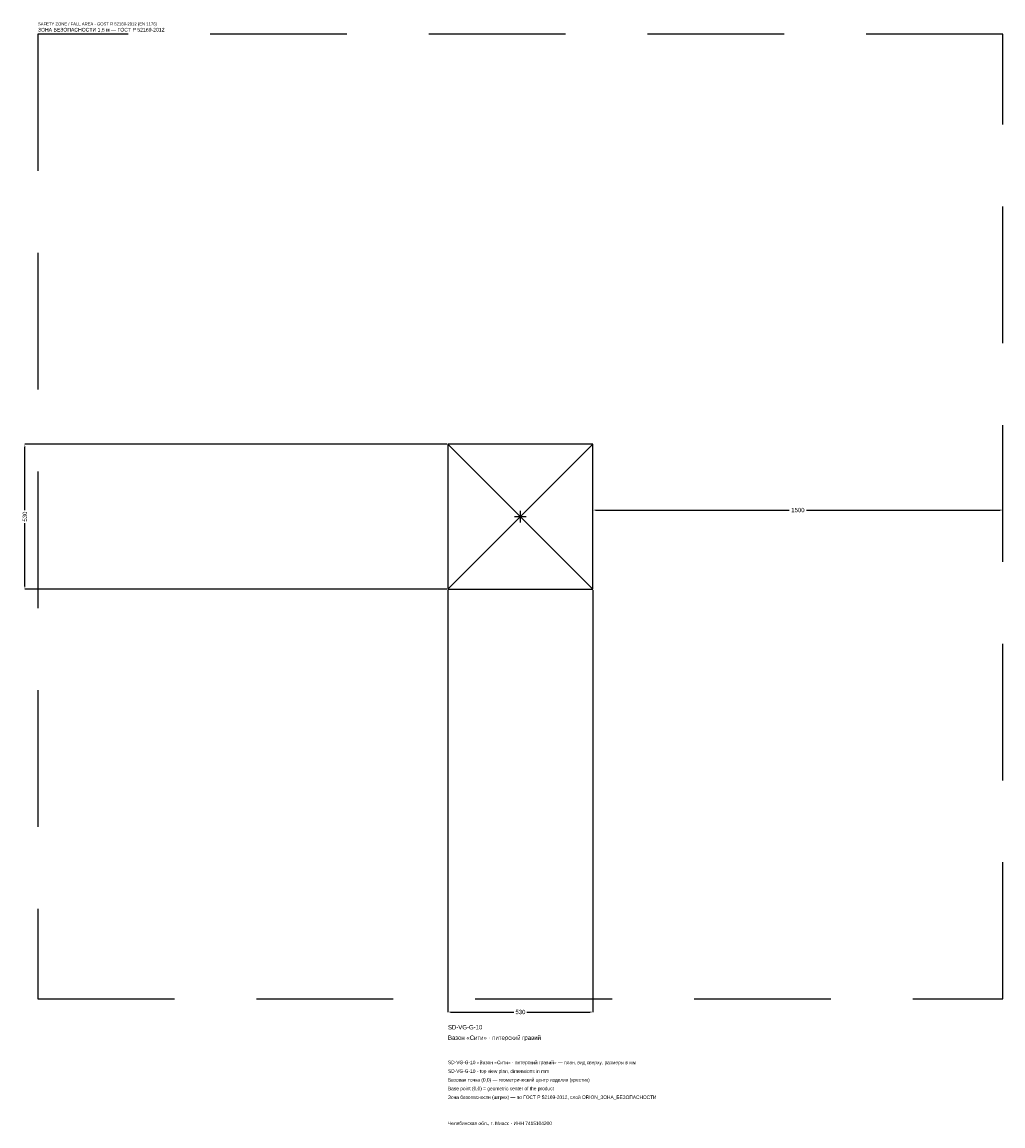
# Model space of a CAD drawing. Header units: metres. Extents: x -1823 to 1765, y -2229 to 1809.
import ezdxf

# ---------------------------------------------------------------- set-up
doc = ezdxf.new("R2010")
doc.units = ezdxf.units.M
doc.linetypes.add('DASHED', pattern=[800, 500, -300])
for name, color, linetype in [('ЗСК_ДАННЫЕ', 3, 'Continuous'), ('ЗСК_ЗОНА_БЕЗОПАСНОСТИ', 1, 'Continuous'), ('ЗСК_КОНТУР', 7, 'Continuous'), ('ЗСК_РАЗМЕРЫ', 8, 'Continuous')]:
    doc.layers.add(name, color=color, linetype=linetype)
doc.dimstyles.new('ORION', dxfattribs={"dimtxt": 15.9, "dimasz": 9.54, "dimexe": 1.25, "dimexo": 4.77, "dimtad": 1, "dimdec": 0, "dimcen": 2.5, "dimazin": 3, "dimtfac": 1, "dimtmove": 0, "dimatfit": 3})

# ---------------------------------------------------------------- blocks, each defined once
blk = doc.blocks.new('_CLOSEDFILLED')
at = {"color": 0, "linetype": 'BYBLOCK'}
blk.add_solid([(-1, 0.16), (0, 0), (-1, -0.16)], dxfattribs=at)
blk = doc.blocks.new('*D1')
for p, q in [((-265, -269.77), (-265, -1812.7)), ((265, -269.77), (265, -1812.7)), ((-255.46, -1812.7), (-23.85, -1812.7)), ((23.85, -1812.7), (255.46, -1812.7))]:
    blk.add_line(p, q)
at = {"layer": 'Defpoints'}
for p in [(-265, -265), (265, -265), (-265, -1812.7)]:
    blk.add_point(p, dxfattribs=at)
at = {"layer": 'ЗСК_РАЗМЕРЫ', "xscale": 9.54, "yscale": 9.54, "rotation": 180}
blk.add_blockref('_CLOSEDFILLED', (-265, -1812.7), dxfattribs=at)
at = {"layer": 'ЗСК_РАЗМЕРЫ', "xscale": 9.54, "yscale": 9.54}
blk.add_blockref('_CLOSEDFILLED', (265, -1812.7), dxfattribs=at)
at = {"layer": 'ЗСК_РАЗМЕРЫ', "insert": (0, -1812.7), "char_height": 15.9, "attachment_point": 5}
blk.add_mtext('530', dxfattribs=at)
blk = doc.blocks.new('*D2')
for p, q in [((-269.77, 265), (-1812.7, 265)), ((-1812.7, 23.85), (-1812.7, 255.46)), ((-1812.7, -255.46), (-1812.7, -23.85)), ((-269.77, -265), (-1812.7, -265))]:
    blk.add_line(p, q)
at = {"layer": 'Defpoints'}
for p in [(-265, 265), (-1812.7, -265), (-265, -265)]:
    blk.add_point(p, dxfattribs=at)
at = {"layer": 'ЗСК_РАЗМЕРЫ', "xscale": 9.54, "yscale": 9.54}
for p, rotation in [((-1812.7, 265), 90), ((-1812.7, -265), 270)]:
    blk.add_blockref('_CLOSEDFILLED', p, dxfattribs=dict(at, rotation=rotation))
at = {"layer": 'ЗСК_РАЗМЕРЫ', "insert": (-1812.7, 0), "char_height": 15.9, "attachment_point": 5, "rotation": 90}
blk.add_mtext('530', dxfattribs=at)
blk = doc.blocks.new('*D3')
for p, q in [((265, 4.77), (265, 23.85)), ((274.54, 23.85), (983.2, 23.85)), ((1046.8, 23.85), (1755.46, 23.85)), ((1765, 4.77), (1765, 23.85))]:
    blk.add_line(p, q)
at = {"layer": 'Defpoints'}
for p in [(265, 23.85), (265, 0), (1765, 0)]:
    blk.add_point(p, dxfattribs=at)
at = {"layer": 'ЗСК_РАЗМЕРЫ', "xscale": 9.54, "yscale": 9.54, "rotation": 180}
blk.add_blockref('_CLOSEDFILLED', (265, 23.85), dxfattribs=at)
at = {"layer": 'ЗСК_РАЗМЕРЫ', "xscale": 9.54, "yscale": 9.54}
blk.add_blockref('_CLOSEDFILLED', (1765, 23.85), dxfattribs=at)
at = {"layer": 'ЗСК_РАЗМЕРЫ', "insert": (1015, 23.85), "char_height": 15.9, "attachment_point": 5}
blk.add_mtext('1500', dxfattribs=at)
blk = doc.blocks.new('ОРИОН SD-VG-G-10 Вазон Сити · питерский гравий')
at = {"layer": 'ЗСК_ЗОНА_БЕЗОПАСНОСТИ', "linetype": 'DASHED'}
blk.add_lwpolyline([(-1765, -1765), (1765, -1765), (1765, 1765), (-1765, 1765)], close=True, dxfattribs=at)
at = {"layer": 'ЗСК_КОНТУР'}
for p, q in [((-265, -265), (265, 265)), ((-265, 265), (265, -265))]:
    blk.add_line(p, q, dxfattribs=at)
blk.add_lwpolyline([(-265, -265), (265, -265), (265, 265), (-265, 265)], close=True, dxfattribs=at)
at = {"layer": 'ЗСК_РАЗМЕРЫ'}
for p, q in [((-21.2, 0), (21.2, 0)), ((0, -21.2), (0, 21.2))]:
    blk.add_line(p, q, dxfattribs=at)
at = {"layer": 'ЗСК_ДАННЫЕ'}
for tag, p in [('АРТИКУЛ', (-265, -1876.3)), ('НАИМЕНОВАНИЕ', (-265, -1914.46))]:
    blk.add_attdef(tag, p, '', height=15.9, dxfattribs=at)
at = {"layer": 'ЗСК_ДАННЫЕ', "flags": 1}
for tag, p in [('ПРОИЗВОДИТЕЛЬ', (-265, -1952.62)), ('ТЕЛЕФОН', (-265, -1990.78)), ('САЙТ', (-265, -2067.1)), ('АДРЕС', (-265, -2105.26)), ('РЕКВИЗИТЫ', (-265, -2143.42)), ('ГАБАРИТЫ', (-265, -2181.58)), ('ЗОНА_БЕЗОПАСНОСТИ', (-265, -2219.74))]:
    blk.add_attdef(tag, p, '', height=15.9, dxfattribs=at)
at = {"layer": 'ЗСК_ЗОНА_БЕЗОПАСНОСТИ', "color": 1}
for s, height, p in [('SAFETY ZONE / FALL AREA - GOST R 52169-2012 (EN 1176)', 11.13, (-1765, 1796.8)), ('ЗОНА БЕЗОПАСНОСТИ 1,5 м — ГОСТ Р 52169-2012', 13.515, (-1765, 1774.54))]:
    blk.add_text(s, height=height, dxfattribs=at).set_placement(p)
at = {"layer": 'ЗСК_РАЗМЕРЫ'}
dim = blk.add_linear_dim(base=(-1812.7, -265), p1=(-265, -265), p2=(-265, 265), angle=90, dimstyle='ORION', dxfattribs=at)
dim.commit()
dim.dimension.update_dxf_attribs({"geometry": '*D2', "text_midpoint": (-1812.7, 0)})
for base, p1, p2, picture, middle in [((265, 23.85), (265, 0), (1765, 0), '*D3', (1015, 23.85)), ((-265, -1812.7), (-265, -265), (265, -265), '*D1', (0, -1812.7))]:
    dim = blk.add_linear_dim(base=base, p1=p1, p2=p2, dimstyle='ORION', dxfattribs=at)
    dim.commit()
    dim.dimension.update_dxf_attribs({"geometry": picture, "text_midpoint": middle})

msp = doc.modelspace()

# ---------------------------------------------------------------- block references
msp.add_blockref('ОРИОН SD-VG-G-10 Вазон Сити · питерский гравий', (0, 0)).add_auto_attribs({'АРТИКУЛ': 'SD-VG-G-10', 'НАИМЕНОВАНИЕ': 'Вазон «Сити» · питерский гравий'})

# ---------------------------------------------------------------- texts
at = {"layer": 'ЗСК_ДАННЫЕ', "color": 3}
for s, p in [('SD-VG-G-10 «Вазон «Сити» · питерский гравий» — план, вид сверху, размеры в мм', (-265, -2003.5)), ('SD-VG-G-10 - top view plan, dimensions in mm', (-265, -2035.3)), ('Челябинская обл., г. Миасс · ИНН 7415104200', (-265, -2226.1))]:
    msp.add_text(s, height=12.72, dxfattribs=at).set_placement(p)
at = {"layer": 'ЗСК_ДАННЫЕ', "color": 7}
for s, p in [('Базовая точка (0,0) — геометрический центр изделия (крестик)', (-265, -2067.1)), ('Base point (0,0) = geometric center of the product', (-265, -2098.9))]:
    msp.add_text(s, height=12.72, dxfattribs=at).set_placement(p)
at = {"layer": 'ЗСК_ДАННЫЕ', "color": 1}
msp.add_text('Зона безопасности (штрих) — по ГОСТ Р 52169-2012, слой ORION_ЗОНА_БЕЗОПАСНОСТИ', height=12.72, dxfattribs=at).set_placement((-265, -2130.7))

doc.saveas('drawing.dxf')
